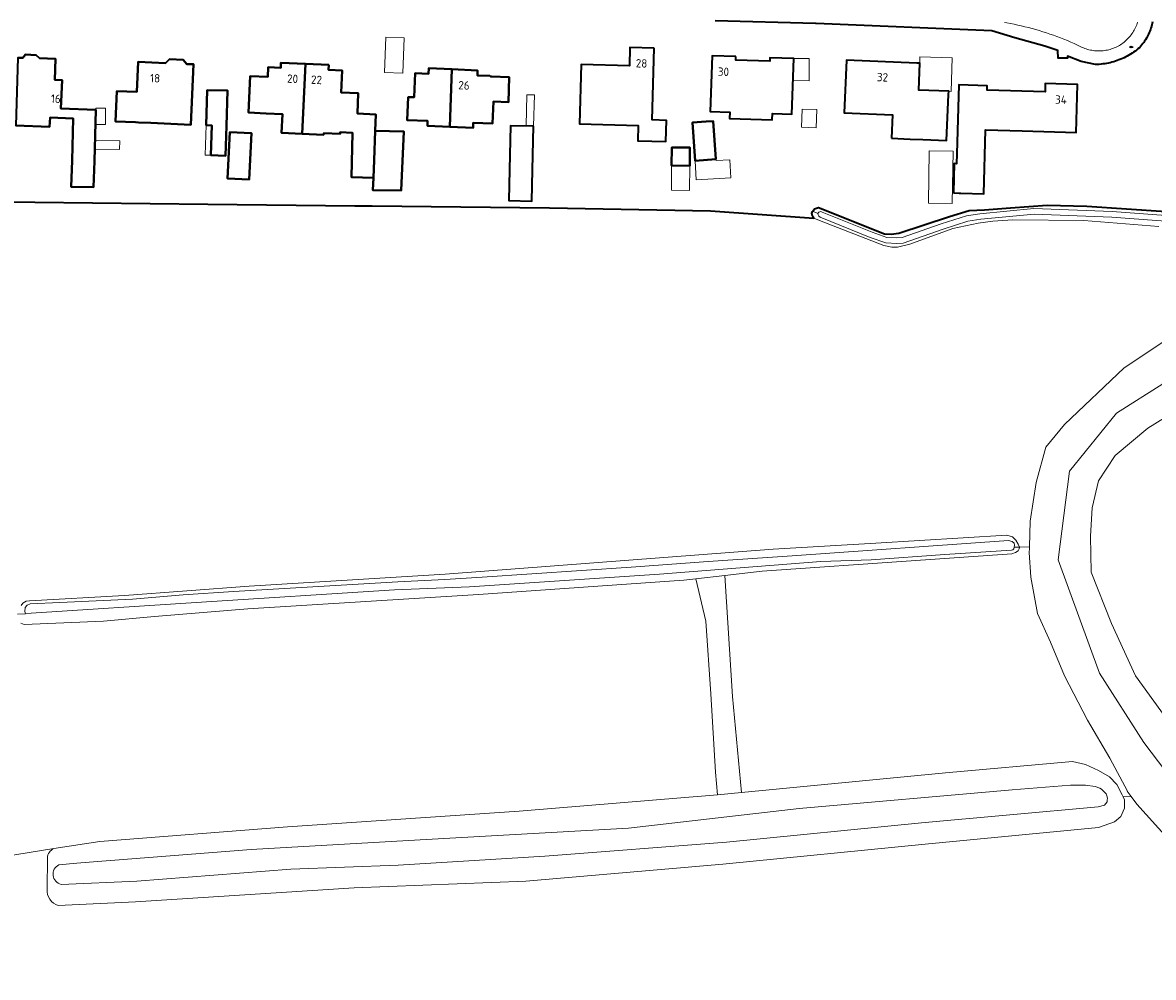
# Model space of a CAD drawing. Header units: metres. Extents: x 152610 to 160096, y 456114 to 462495.
# Tile 185 of 256: x 155872 to 156054, y 460212 to 460366. Entities that reach past the tile are written whole.
import ezdxf
from ezdxf.enums import TextEntityAlignment as Align

# ---------------------------------------------------------------- set-up
doc = ezdxf.new("R2010")
doc.units = ezdxf.units.M
doc.header["$LTSCALE"] = 0.5
doc.layers.get('0').update_dxf_attribs({"linetype": 'CONTINUOUS'})
for name, color, linetype, lineweight in [('B-PV-GR-BOUWLAND-GV', 251, 'CONTINUOUS', 13), ('B-PV-GR-GRAS-GV', 251, 'CONTINUOUS', 13), ('B-PV-IE-MEUBILAIR-S', 251, 'CONTINUOUS', 25), ('B-PV-OG-BEBOUWING-GV', 6, 'CONTINUOUS', 35), ('B-PV-OG-BEBOUWING-T18', 1, 'CONTINUOUS', 18), ('B-PV-OG-BEBOUWING_OVERBOUWING-GV', 251, 'CONTINUOUS', 18), ('B-PV-OG-TERREIN_BEGROEID-GV', 251, 'CONTINUOUS', 18), ('B-PV-OG-TERREIN_OEVER-GV', 251, 'CONTINUOUS', 18), ('B-PV-OG-WATER_SLOOT-GV', 251, 'CONTINUOUS', 18), ('B-PV-VH-OPENVERHARDING_STRAATBAKSTEEN-GV', 251, 'CONTINUOUS', 18), ('B-PV-VH-OPENVERHARDING_TEGEL-GV', 251, 'CONTINUOUS', 18), ('B-WE-GR-BOUWLAND-GV', 252, 'CONTINUOUS', 13), ('B-WE-GR-GRAS-GV', 252, 'CONTINUOUS', 13), ('B-WE-OG-BEBOUWING_LUIFEL-GV', 6, 'CONTINUOUS', 18), ('B-WE-OG-BEBOUWING_OVERBOUWING-GV', 6, 'CONTINUOUS', 18), ('B-WE-OG-TERREIN_OEVER-GV', 252, 'CONTINUOUS', 18), ('B-WE-OG-WATER_SLOOT-GV', 252, 'CONTINUOUS', 18)]:
    doc.layers.add(name, color=color, linetype=linetype, lineweight=lineweight)
doc.styles.add('NLCS-ISO-M750-T18', font='NLCS-ISO.ttf', dxfattribs={"height": 1.35})

# ---------------------------------------------------------------- blocks, each defined once
blk = doc.blocks.new('SIE-MEUBILAIR_PUT_RIOOLPUT-SO')
blk.add_ellipse((0, 0), major_axis=(1.25, 0), ratio=0.54)

msp = doc.modelspace()

# ---------------------------------------------------------------- linework, layer by layer
at = {"layer": 'B-PV-GR-BOUWLAND-GV', "flags": 128}
for points in [[(156055.155, 460333.308), (156043.075, 460334.277), (156031.645, 460334.351), (156028.458, 460334.137), (156026.067, 460333.825), (156021.985, 460332.961), (156015.083, 460330.476), (156013.112, 460329.974), (156012.175, 460329.98), (156010.865, 460330.223), (156000.538, 460334.271), (155999.63, 460334.633), (155982.992, 460335.822), (155957.063, 460336.326), (155928.531, 460336.616), (155925.707, 460336.644), (155902.091, 460336.884), (155864.876, 460337.297)], [(155871.998, 460272.318), (155872.273, 460272.703), (155872.799, 460273.009), (155873.336, 460273.075), (155888.668, 460273.928), (155908.709, 460275.434), (155940.295, 460277.345), (155993.056, 460281.349), (156009.605, 460282.356), (156030.678, 460283.654), (156031.613, 460283.384), (156032.128, 460282.814), (156032.493, 460282.188), (156032.719, 460281.704), (156034.327, 460281.746), (156034.456, 460285.898), (156035.432, 460292.126), (156036.964, 460297.788), (156039.98, 460301.447), (156049.577, 460310.548), (156057.716, 460315.981)]]:
    msp.add_lwpolyline(points, dxfattribs=at)
at = {"layer": 'B-PV-GR-GRAS-GV', "flags": 128}
for points in [[(156050.701, 460241.558), (156050.058, 460242.422), (156050.103, 460242.427), (156050.101, 460242.431), (156047.257, 460247.75), (156043.685, 460253.835), (156039.981, 460260.979), (156037.731, 460266.403), (156035.615, 460271.033), (156034.556, 460276.854), (156034.299, 460280.85), (156034.318, 460281.46), (156034.327, 460281.746), (156032.719, 460281.704), (156032.671, 460281.424), (156032.526, 460281.124), (156032.107, 460280.851), (156031.511, 460280.625), (156016.069, 460279.545), (155991.314, 460277.837), (155985.303, 460277.145), (155986.517, 460257.67), (155987.985, 460242.232), (156020.83, 460245.405), (156041.286, 460247.185), (156043.337, 460246.736), (156045.443, 460245.781), (156047.201, 460244.756), (156048.407, 460243.518), (156049.247, 460241.848), (156049.4, 460241.543)], [(155984.107, 460241.858), (155987.985, 460242.232), (155986.517, 460257.67), (155985.303, 460277.145), (155980.642, 460276.608), (155982.217, 460269.776), (155983.027, 460258.123), (155983.78, 460245.502)]]:
    msp.add_lwpolyline(points, close=True, dxfattribs=at)
for points in [[(155871.022, 460232.212), (155877.304, 460233.197), (155884.709, 460234.358), (155914.877, 460236.677), (155952.193, 460239.206), (155978.868, 460241.399), (155982.174, 460241.671), (155984.107, 460241.858), (155983.78, 460245.502), (155983.027, 460258.123), (155982.217, 460269.776), (155980.642, 460276.608), (155978.677, 460276.382), (155945.629, 460274.058), (155908.528, 460271.752), (155893.48, 460270.538), (155885.297, 460269.799), (155872.501, 460269.232), (155871.974, 460269.45)], [(156075.835, 460210.972), (156070.065, 460219.916), (156051.616, 460240.33), (156050.701, 460241.558), (156049.4, 460241.543), (156049.648, 460241.049), (156049.654, 460239.718), (156049.036, 460238.348), (156048.018, 460237.516), (156045.47, 460236.597), (156017.557, 460233.915), (155984.967, 460230.701), (155953.246, 460227.971), (155925.616, 460226.893), (155890.428, 460224.624), (155878.001, 460224.026)], [(155877.304, 460233.197), (155871.022, 460232.212), (155870.503, 460232.123)], [(155876.22, 460226.688), (155876.241, 460231.697)]]:
    msp.add_lwpolyline(points, dxfattribs=at)
at = {"layer": 'B-PV-GR-GRAS-GV'}
for points in [[(155876.241, 460231.697, -0.2856255), (155877.304, 460233.197)], [(155878.001, 460224.026, -0.3622266), (155876.22, 460226.688)]]:
    msp.add_lwpolyline(points, format="xyb", dxfattribs=at)
at = {"layer": 'B-PV-OG-BEBOUWING-GV', "flags": 128}
for points in [[(156054.141, 460366.239), (156054.089, 460365.985), (156054.029, 460365.733), (156053.962, 460365.483), (156053.886, 460365.235), (156053.803, 460364.99), (156053.713, 460364.747), (156053.615, 460364.507), (156053.51, 460364.27), (156053.397, 460364.036), (156053.278, 460363.806), (156053.151, 460363.58), (156053.017, 460363.358), (156052.877, 460363.141), (156052.73, 460362.927), (156052.576, 460362.718), (156052.416, 460362.514), (156052.25, 460362.316), (156052.078, 460362.122), (156052.025, 460362.065), (156051.799, 460361.873), (156051.568, 460361.688), (156051.332, 460361.509), (156051.092, 460361.336), (156050.847, 460361.17), (156050.597, 460361.01), (156050.343, 460360.858), (156050.085, 460360.712), (156049.824, 460360.573), (156049.558, 460360.441), (156049.29, 460360.317), (156049.018, 460360.2), (156048.742, 460360.09), (156048.464, 460359.988), (156048.184, 460359.893), (156047.901, 460359.806), (156047.615, 460359.726), (156047.328, 460359.655), (156047.039, 460359.591), (156046.748, 460359.534), (156046.456, 460359.486), (156046.162, 460359.446), (156045.868, 460359.413), (156045.573, 460359.389), (156045.277, 460359.373), (156044.981, 460359.364), (156044.965, 460359.364), (156042.664, 460359.853), (156040.471, 460360.703), (156040.464, 460360.393), (156038.977, 460360.357), (156038.922, 460361.605), (156036.804, 460362.314), (156031.98, 460363.645), (156028.277, 460364.808), (156000, 460365.954), (155999.875, 460365.957), (155983.764, 460366.389)], [(155871.459, 460360.449), (155872.277, 460360.414), (155872.693, 460360.957), (155874.439, 460360.883), (155874.984, 460360.368), (155877.561, 460360.259), (155877.419, 460356.904), (155878.6, 460356.854), (155878.408, 460352.293), (155884.056, 460352.054), (155883.809, 460343.806), (155883.685, 460339.65), (155880.079, 460339.685), (155880.206, 460343.914), (155880.409, 460350.7), (155876.666, 460350.858), (155876.601, 460349.328), (155871.138, 460349.56)], [(155864.876, 460337.297), (155902.091, 460336.884), (155925.707, 460336.644), (155928.531, 460336.616), (155957.063, 460336.326), (155982.992, 460335.822), (155999.63, 460334.633), (155999.399, 460334.945), (155999.324, 460335.389), (155999.404, 460335.689), (155999.472, 460335.789), (155999.707, 460336.131), (155999.907, 460336.218), (156000.364, 460336.334), (156011.018, 460332.095), (156012.048, 460332.089), (156013.314, 460332.221), (156021.436, 460334.932), (156024.628, 460335.848), (156027.111, 460335.973), (156031.282, 460336.274), (156037.188, 460336.704), (156043.558, 460336.569), (156056.341, 460335.69)]]:
    msp.add_lwpolyline(points, dxfattribs=at)
at = {"layer": 'B-PV-OG-BEBOUWING-GV', "color": 252, "flags": 128}
for points in [[(156054.141, 460366.239), (156054.089, 460365.985), (156054.029, 460365.733), (156053.962, 460365.483), (156053.886, 460365.235), (156053.803, 460364.99), (156053.713, 460364.747), (156053.615, 460364.507), (156053.51, 460364.27), (156053.397, 460364.036), (156053.278, 460363.806), (156053.151, 460363.58), (156053.017, 460363.358), (156052.877, 460363.141), (156052.73, 460362.927), (156052.576, 460362.718), (156052.416, 460362.514), (156052.25, 460362.316), (156052.078, 460362.122), (156052.025, 460362.065), (156051.799, 460361.873), (156051.568, 460361.688), (156051.332, 460361.509), (156051.092, 460361.336), (156050.847, 460361.17), (156050.597, 460361.01), (156050.343, 460360.858), (156050.085, 460360.712), (156049.824, 460360.573), (156049.558, 460360.441), (156049.29, 460360.317), (156049.018, 460360.2), (156048.742, 460360.09), (156048.464, 460359.988), (156048.184, 460359.893), (156047.901, 460359.806), (156047.615, 460359.726), (156047.328, 460359.655), (156047.039, 460359.591), (156046.748, 460359.534), (156046.456, 460359.486), (156046.162, 460359.446), (156045.868, 460359.413), (156045.573, 460359.389), (156045.277, 460359.373), (156044.981, 460359.364), (156044.965, 460359.364), (156042.664, 460359.853), (156040.471, 460360.703), (156040.464, 460360.393), (156038.977, 460360.357), (156038.922, 460361.605), (156036.804, 460362.314), (156031.98, 460363.645), (156028.277, 460364.808), (156000, 460365.954), (155999.875, 460365.957), (155983.764, 460366.389)], [(155864.876, 460337.297), (155902.091, 460336.884), (155925.707, 460336.644), (155928.531, 460336.616), (155957.063, 460336.326), (155982.992, 460335.822), (155999.63, 460334.633), (155999.399, 460334.945), (155999.324, 460335.389), (155999.404, 460335.689), (155999.472, 460335.789), (155999.707, 460336.131), (155999.907, 460336.218), (156000.364, 460336.334), (156011.018, 460332.095), (156012.048, 460332.089), (156013.314, 460332.221), (156021.436, 460334.932), (156024.628, 460335.848), (156027.111, 460335.973), (156031.282, 460336.274), (156037.188, 460336.704), (156043.558, 460336.569), (156056.341, 460335.69)]]:
    msp.add_lwpolyline(points, dxfattribs=at)
at = {"layer": 'B-PV-OG-BEBOUWING-GV', "flags": 128}
for points in [[(155973.9, 460361.997), (155970.004, 460362.095), (155969.93, 460359.164), (155962.143, 460359.36), (155961.902, 460349.798), (155971.336, 460349.56), (155971.274, 460347.089), (155975.815, 460346.974), (155975.901, 460350.377), (155973.608, 460350.435)], [(155874.439, 460360.883), (155872.693, 460360.957), (155872.277, 460360.414), (155871.459, 460360.449), (155871.138, 460349.56), (155876.601, 460349.328), (155876.666, 460350.858), (155880.409, 460350.7), (155880.206, 460343.914), (155880.079, 460339.685), (155883.685, 460339.65), (155883.809, 460343.806), (155884.056, 460352.054), (155878.408, 460352.293), (155878.6, 460356.854), (155877.419, 460356.904), (155877.561, 460360.259), (155874.984, 460360.368)], [(155895.234, 460359.588), (155895.895, 460360.196), (155898.093, 460360.099), (155898.699, 460359.439), (155899.746, 460359.393), (155899.319, 460349.678), (155892.901, 460349.96), (155890.921, 460350.047), (155890.417, 460350.069), (155887.22, 460350.21), (155887.435, 460355.095), (155890.632, 460354.955), (155890.845, 460359.781)], [(155898.093, 460360.099), (155895.895, 460360.196), (155895.234, 460359.588), (155890.845, 460359.781), (155890.632, 460354.955), (155887.435, 460355.095), (155887.22, 460350.21), (155890.417, 460350.069), (155890.921, 460350.047), (155892.901, 460349.96), (155899.319, 460349.678), (155899.746, 460359.393), (155898.699, 460359.439)], [(155987.079, 460360.636), (155983.242, 460360.764), (155982.942, 460351.819), (155986.101, 460351.713), (155986.066, 460350.684), (155992.922, 460350.455), (155992.957, 460351.484), (155996.095, 460351.379), (155996.394, 460360.324), (155992.556, 460360.453), (155992.538, 460359.903), (155987.061, 460360.086)], [(156012.109, 460347.491), (156015.108, 460347.365), (156017.177, 460347.275), (156020.988, 460347.11), (156021.309, 460354.534), (156021.332, 460355.059), (156016.507, 460355.243), (156016.672, 460359.56), (156016.195, 460359.581), (156004.893, 460360.07), (156004.527, 460351.588), (156012.272, 460351.253)], [(155921.543, 460359.316), (155921.508, 460358.517), (155923.68, 460358.421), (155923.524, 460354.874), (155926.292, 460354.753), (155926.147, 460351.466), (155929.123, 460351.336), (155929.015, 460348.67), (155933.603, 460348.587), (155933.218, 460339.072), (155928.634, 460339.155), (155928.712, 460341.137), (155925.195, 460341.21), (155925.378, 460348.395), (155923.366, 460348.459), (155923.355, 460348.208), (155920.718, 460348.325), (155920.706, 460348.055), (155917.247, 460348.208), (155913.955, 460348.353), (155914.088, 460351.386), (155911.435, 460351.503), (155908.607, 460351.628), (155908.863, 460357.492), (155911.71, 460357.367), (155911.779, 460358.92), (155913.806, 460358.831), (155913.842, 460359.655), (155917.807, 460359.48)], [(155917.807, 460359.48), (155913.842, 460359.655), (155913.806, 460358.831), (155911.779, 460358.92), (155911.71, 460357.367), (155908.863, 460357.492), (155908.607, 460351.628), (155911.435, 460351.503), (155914.088, 460351.386), (155913.955, 460348.353), (155917.247, 460348.208)], [(155921.543, 460359.316), (155917.807, 460359.48), (155917.247, 460348.208), (155920.706, 460348.055), (155920.718, 460348.325), (155923.355, 460348.208), (155923.366, 460348.459), (155925.378, 460348.395), (155925.195, 460341.21), (155928.712, 460341.137), (155928.824, 460343.961), (155929.015, 460348.67), (155929.123, 460351.336), (155926.147, 460351.466), (155926.292, 460354.753), (155923.524, 460354.874), (155923.68, 460358.421), (155921.508, 460358.517)], [(155941.329, 460358.596), (155937.621, 460358.756), (155937.583, 460357.873), (155935.454, 460357.947), (155935.287, 460354.084), (155934.314, 460354.126), (155934.154, 460350.419), (155937.445, 460350.277), (155937.411, 460349.491), (155941.007, 460349.337)], [(155937.621, 460358.756), (155941.329, 460358.596), (155945.496, 460358.416), (155945.461, 460357.599), (155947.473, 460357.529), (155947.598, 460357.426), (155947.723, 460357.422), (155950.598, 460357.322), (155950.46, 460353.325), (155948.03, 460353.409), (155947.877, 460349.849), (155944.795, 460349.982), (155944.76, 460349.174), (155941.007, 460349.337), (155937.411, 460349.491), (155937.445, 460350.277), (155934.154, 460350.419), (155934.314, 460354.126), (155935.287, 460354.084), (155935.454, 460357.947), (155937.583, 460357.873)], [(155941.329, 460358.596), (155937.621, 460358.756), (155937.583, 460357.873), (155935.454, 460357.947), (155935.287, 460354.084), (155934.314, 460354.126), (155934.154, 460350.419), (155937.445, 460350.277), (155937.411, 460349.491), (155941.007, 460349.337)], [(155945.496, 460358.416), (155941.329, 460358.596), (155941.007, 460349.337), (155944.76, 460349.174), (155944.795, 460349.982), (155947.877, 460349.849), (155948.03, 460353.409), (155950.46, 460353.325), (155950.598, 460357.322), (155947.723, 460357.422), (155947.598, 460357.426), (155947.473, 460357.529), (155945.461, 460357.599)], [(156022.088, 460338.712), (156023.028, 460338.686), (156023.278, 460338.679), (156026.983, 460338.577), (156027.264, 460348.828), (156033.149, 460348.682), (156041.853, 460348.443), (156042.064, 460356.14), (156036.885, 460356.282), (156036.849, 460354.979), (156027.506, 460355.236), (156027.525, 460355.941), (156022.953, 460356.066), (156022.649, 460344.973), (156022.606, 460343.406), (156022.217, 460343.417)], [(155901.794, 460349.589), (155901.964, 460355.233), (155905.234, 460355.164), (155905.064, 460349.492), (155904.922, 460344.694), (155902.568, 460344.764), (155902.71, 460349.562)], [(155905.234, 460355.164), (155901.964, 460355.233), (155901.794, 460349.589), (155902.71, 460349.562), (155902.568, 460344.764), (155904.922, 460344.694), (155905.064, 460349.492)], [(155954.518, 460349.465), (155950.812, 460349.516), (155950.653, 460342.481), (155950.541, 460337.482), (155954.243, 460337.399), (155954.357, 460342.398)], [(155980.081, 460350.024), (155980.535, 460343.878), (155983.87, 460344.124), (155983.415, 460350.271), (155982.269, 460350.186)], [(155982.269, 460350.186), (155983.415, 460350.271), (155983.87, 460344.124), (155980.535, 460343.878), (155980.081, 460350.024)], [(155980.081, 460350.024), (155980.535, 460343.878), (155983.87, 460344.124), (155983.415, 460350.271), (155982.269, 460350.186)], [(155908.713, 460340.841), (155905.216, 460341.019), (155905.596, 460348.5), (155909.094, 460348.322)], [(155909.094, 460348.322), (155905.596, 460348.5), (155905.216, 460341.019), (155908.713, 460340.841)], [(155933.603, 460348.587), (155929.015, 460348.67), (155928.824, 460343.961), (155928.712, 460341.137), (155928.634, 460339.155), (155933.218, 460339.072)], [(155979.666, 460346.019), (155979.651, 460343.085), (155976.735, 460343.101), (155976.751, 460346.034)], [(155976.751, 460346.034), (155976.735, 460343.101), (155979.651, 460343.085), (155979.666, 460346.019)]]:
    msp.add_lwpolyline(points, close=True, dxfattribs=at)
at = {"layer": 'B-PV-OG-BEBOUWING_OVERBOUWING-GV', "flags": 128}
for points in [[(155998.874, 460360.305), (155996.394, 460360.324), (155996.275, 460356.771), (155998.846, 460356.751)], [(156021.888, 460360.461), (156016.713, 460360.608), (156016.672, 460359.56), (156016.507, 460355.243), (156021.332, 460355.059), (156021.735, 460355.043)], [(155983.886, 460343.91), (155983.87, 460344.124), (155980.535, 460343.878), (155980.695, 460340.807), (155986.274, 460341.146), (155986.098, 460344.044)]]:
    msp.add_lwpolyline(points, close=True, dxfattribs=at)
at = {"layer": 'B-PV-OG-TERREIN_BEGROEID-GV', "flags": 128}
for points in [[(156059.969, 460240.733), (156052.747, 460250.262), (156045.604, 460261.422), (156038.966, 460279.635), (156040.803, 460293.909), (156048.326, 460303.275), (156070.729, 460317.409)], [(156057.716, 460315.981), (156049.577, 460310.548), (156039.98, 460301.447), (156036.964, 460297.788), (156035.432, 460292.126), (156034.456, 460285.898), (156034.327, 460281.746), (156034.318, 460281.46), (156034.299, 460280.85), (156034.556, 460276.854), (156035.615, 460271.033), (156037.731, 460266.403), (156039.981, 460260.979), (156043.685, 460253.835), (156047.257, 460247.75), (156050.101, 460242.431), (156050.103, 460242.427), (156050.058, 460242.422), (156050.701, 460241.558), (156051.616, 460240.33), (156070.065, 460219.916)]]:
    msp.add_lwpolyline(points, dxfattribs=at)
at = {"layer": 'B-PV-OG-TERREIN_OEVER-GV', "flags": 128}
for points in [[(156056.341, 460335.69), (156043.558, 460336.569), (156037.188, 460336.704), (156031.282, 460336.274), (156027.111, 460335.973), (156024.628, 460335.848), (156021.436, 460334.932), (156013.314, 460332.221), (156012.048, 460332.089), (156011.018, 460332.095), (156000.364, 460336.334), (155999.907, 460336.218), (155999.707, 460336.131), (155999.472, 460335.789), (156000.287, 460335.406), (156000.442, 460335.603), (156000.771, 460335.687), (156000.972, 460335.627), (156008.999, 460332.387), (156011.398, 460331.536), (156012.965, 460331.473), (156013.854, 460331.52), (156020.139, 460333.726), (156024.224, 460335.006), (156026.369, 460335.358), (156035.049, 460336.19), (156047.64, 460335.69), (156057.721, 460334.946)], [(156057.696, 460334.045), (156047.589, 460334.792), (156035.074, 460335.288), (156026.484, 460334.465), (156024.432, 460334.128), (156020.423, 460332.872), (156014.03, 460330.628), (156012.971, 460330.572), (156011.225, 460330.642), (156008.68, 460331.545), (156000.635, 460334.792), (156000.414, 460334.98), (156000.298, 460335.178), (156000.287, 460335.406), (155999.472, 460335.789), (155999.404, 460335.689), (155999.324, 460335.389), (155999.399, 460334.945), (155999.63, 460334.633), (156000.538, 460334.271), (156010.865, 460330.223), (156012.175, 460329.98), (156013.112, 460329.974), (156015.083, 460330.476), (156021.985, 460332.961), (156026.067, 460333.825), (156028.458, 460334.137), (156031.645, 460334.351), (156043.075, 460334.277), (156055.155, 460333.308)], [(156059.538, 460249.75), (156051.409, 460260.985), (156047.548, 460269.401), (156044.272, 460277.679), (156044.159, 460283.46), (156044.431, 460288.001), (156045.425, 460292.394), (156048.143, 460296.446), (156053.373, 460300.822), (156102.742, 460331.449)], [(156070.729, 460317.409), (156048.326, 460303.275), (156040.803, 460293.909), (156038.966, 460279.635), (156045.604, 460261.422), (156052.747, 460250.262), (156059.969, 460240.733)], [(155871.425, 460270.908), (155872.695, 460270.994), (155872.63, 460271.36), (155872.68, 460271.964), (155872.978, 460272.347), (155873.463, 460272.59), (155878.266, 460272.815), (155889.938, 460273.352), (155898.118, 460274.043), (155906.176, 460274.543), (155932.659, 460276.118), (155940.244, 460276.503), (155946.258, 460276.89), (155970.198, 460278.465), (155982.632, 460279.387), (155996.131, 460280.324), (156030.939, 460282.745), (156031.563, 460282.599), (156031.879, 460282.339), (156031.921, 460282.022), (156031.873, 460281.715), (156032.719, 460281.704), (156032.493, 460282.188), (156032.128, 460282.814), (156031.613, 460283.384), (156030.678, 460283.654), (156009.605, 460282.356), (155993.056, 460281.349), (155940.295, 460277.345), (155908.709, 460275.434), (155888.668, 460273.928), (155873.336, 460273.075), (155872.799, 460273.009), (155872.273, 460272.703), (155871.998, 460272.318)], [(155871.974, 460269.45), (155872.501, 460269.232), (155885.297, 460269.799), (155893.48, 460270.538), (155908.528, 460271.752), (155945.629, 460274.058), (155978.677, 460276.382), (155980.642, 460276.608), (155985.303, 460277.145), (155991.314, 460277.837), (156016.069, 460279.545), (156031.511, 460280.625), (156032.107, 460280.851), (156032.526, 460281.124), (156032.671, 460281.424), (156032.719, 460281.704), (156031.873, 460281.715), (156031.795, 460281.439), (156031.662, 460281.277), (156031.418, 460281.191), (156020.729, 460280.532), (156008.859, 460279.676), (156000.725, 460279.365), (155974.804, 460277.376), (155944.175, 460275.314), (155932.119, 460274.812), (155900.202, 460272.819), (155873.621, 460271.057), (155872.695, 460270.994), (155871.425, 460270.908)], [(155878.001, 460224.026), (155890.428, 460224.624), (155925.616, 460226.893), (155953.246, 460227.971), (155984.967, 460230.701), (156017.557, 460233.915), (156045.47, 460236.597), (156048.018, 460237.516), (156049.036, 460238.348), (156049.654, 460239.718), (156049.648, 460241.049), (156049.4, 460241.543), (156049.247, 460241.848), (156048.407, 460243.518), (156047.201, 460244.756), (156045.443, 460245.781), (156043.337, 460246.736), (156041.286, 460247.185), (156020.83, 460245.405), (155987.985, 460242.232), (155984.107, 460241.858), (155982.174, 460241.671), (155978.868, 460241.399), (155952.193, 460239.206), (155914.877, 460236.677), (155884.709, 460234.358), (155877.304, 460233.197)], [(155878.083, 460230.579), (155880.995, 460230.866), (155882.985, 460231.02), (155909.064, 460233.04), (155936.275, 460234.599), (155969.811, 460236.489), (155997.265, 460239.666), (156031.546, 460242.636), (156040.926, 460243.394), (156043.357, 460243.406)], [(156043.357, 460243.406), (156044.932, 460243.163), (156045.646, 460242.892), (156045.942, 460242.78), (156046.586, 460242.14), (156046.704, 460242.022), (156046.786, 460241.669), (156046.872, 460241.297), (156046.846, 460240.965), (156046.825, 460240.705), (156046.402, 460240.201), (156045.401, 460239.893), (156016.982, 460237.313), (155985.579, 460234.222), (155956.324, 460231.983), (155932.687, 460230.544), (155915.408, 460229.885), (155890.654, 460227.962), (155878.458, 460227.429)], [(155876.241, 460231.697), (155876.22, 460226.688)]]:
    msp.add_lwpolyline(points, dxfattribs=at)
at = {"layer": 'B-PV-OG-TERREIN_OEVER-GV'}
for points in [[(155877.304, 460233.197, 0.2856255), (155876.241, 460231.697)], [(155878.458, 460227.429, -0.7068683), (155878.083, 460230.579)], [(155876.22, 460226.688, 0.3622266), (155878.001, 460224.026)]]:
    msp.add_lwpolyline(points, format="xyb", dxfattribs=at)
at = {"layer": 'B-PV-OG-WATER_SLOOT-GV', "flags": 128}
for points in [[(156057.721, 460334.946), (156047.64, 460335.69), (156035.049, 460336.19), (156026.369, 460335.358), (156024.224, 460335.006), (156020.139, 460333.726), (156013.854, 460331.52), (156012.965, 460331.473), (156011.398, 460331.536), (156008.999, 460332.387), (156000.972, 460335.627), (156000.771, 460335.687), (156000.442, 460335.603), (156000.287, 460335.406), (156000.298, 460335.178), (156000.414, 460334.98), (156000.635, 460334.792), (156008.68, 460331.545), (156011.225, 460330.642), (156012.971, 460330.572), (156014.03, 460330.628), (156020.423, 460332.872), (156024.432, 460334.128), (156026.484, 460334.465), (156035.074, 460335.288), (156047.589, 460334.792), (156057.696, 460334.045)], [(156102.742, 460331.449), (156053.373, 460300.822), (156048.143, 460296.446), (156045.425, 460292.394), (156044.431, 460288.001), (156044.159, 460283.46), (156044.272, 460277.679), (156047.548, 460269.401), (156051.409, 460260.985), (156059.538, 460249.75)], [(156046.846, 460240.965), (156046.872, 460241.297), (156046.786, 460241.669), (156046.704, 460242.022), (156046.586, 460242.14), (156045.942, 460242.78), (156045.646, 460242.892), (156044.932, 460243.163), (156043.357, 460243.406), (156040.926, 460243.394), (156031.546, 460242.636), (155997.265, 460239.666), (155969.811, 460236.489), (155936.275, 460234.599), (155909.064, 460233.04), (155882.985, 460231.02), (155880.995, 460230.866), (155878.083, 460230.579)], [(155878.458, 460227.429), (155890.654, 460227.962), (155915.408, 460229.885), (155932.687, 460230.544), (155956.324, 460231.983), (155985.579, 460234.222), (156016.982, 460237.313), (156045.401, 460239.893), (156046.402, 460240.201), (156046.825, 460240.705), (156046.846, 460240.965)]]:
    msp.add_lwpolyline(points, dxfattribs=at)
msp.add_lwpolyline([(155873.621, 460271.057), (155900.202, 460272.819), (155932.119, 460274.812), (155944.175, 460275.314), (155974.804, 460277.376), (156000.725, 460279.365), (156008.859, 460279.676), (156020.729, 460280.532), (156031.418, 460281.191), (156031.662, 460281.277), (156031.795, 460281.439), (156031.873, 460281.715), (156031.921, 460282.022), (156031.879, 460282.339), (156031.563, 460282.599), (156030.939, 460282.745), (155996.131, 460280.324), (155982.632, 460279.387), (155970.198, 460278.465), (155946.258, 460276.89), (155940.244, 460276.503), (155932.659, 460276.118), (155906.176, 460274.543), (155898.118, 460274.043), (155889.938, 460273.352), (155878.266, 460272.815), (155873.463, 460272.59), (155872.978, 460272.347), (155872.68, 460271.964), (155872.63, 460271.36), (155872.695, 460270.994)], close=True, dxfattribs=at)
at = {"layer": 'B-PV-OG-WATER_SLOOT-GV'}
msp.add_lwpolyline([(155878.083, 460230.579, 0.7068683), (155878.458, 460227.429)], format="xyb", dxfattribs=at)
at = {"layer": 'B-PV-VH-OPENVERHARDING_STRAATBAKSTEEN-GV', "flags": 128}
msp.add_lwpolyline([(156030.303, 460366.122), (156030.673, 460366.059), (156031.263, 460365.953), (156031.852, 460365.839), (156032.439, 460365.717), (156033.025, 460365.587), (156033.608, 460365.449), (156034.19, 460365.304), (156034.77, 460365.15), (156035.348, 460364.99), (156035.923, 460364.821), (156036.496, 460364.645), (156037.067, 460364.461), (156037.635, 460364.269), (156038.201, 460364.07), (156038.764, 460363.864), (156039.324, 460363.65), (156039.882, 460363.428), (156040.436, 460363.199), (156040.987, 460362.963), (156041.535, 460362.719), (156042.08, 460362.468), (156042.621, 460362.21), (156042.83, 460362.113), (156043.041, 460362.024), (156043.256, 460361.942), (156043.474, 460361.867), (156043.694, 460361.8), (156043.916, 460361.741), (156044.14, 460361.69), (156044.366, 460361.646), (156044.593, 460361.611), (156044.821, 460361.583), (156045.05, 460361.563), (156045.28, 460361.551), (156045.51, 460361.547), (156045.74, 460361.551), (156045.969, 460361.563), (156046.198, 460361.584), (156046.426, 460361.611), (156046.653, 460361.648), (156046.879, 460361.691), (156047.103, 460361.743), (156047.325, 460361.802), (156047.545, 460361.87), (156047.763, 460361.944), (156047.977, 460362.027), (156048.189, 460362.116), (156048.398, 460362.213), (156048.602, 460362.317), (156048.804, 460362.429), (156049.001, 460362.547), (156049.185, 460362.666), (156049.373, 460362.804), (156049.557, 460362.949), (156049.735, 460363.1), (156049.908, 460363.257), (156050.076, 460363.419), (156050.238, 460363.588), (156050.394, 460363.761), (156050.544, 460363.94), (156050.688, 460364.124), (156050.826, 460364.313), (156050.957, 460364.507), (156051.081, 460364.705), (156051.199, 460364.907), (156051.309, 460365.113), (156051.412, 460365.322), (156051.508, 460365.535), (156051.597, 460365.751), (156051.679, 460365.97), (156051.752, 460366.192)], dxfattribs=at)
at = {"layer": 'B-PV-VH-OPENVERHARDING_TEGEL-GV', "flags": 128}
for points in [[(155983.764, 460366.389), (155999.875, 460365.957), (156000, 460365.954), (156028.277, 460364.808), (156031.98, 460363.645), (156036.804, 460362.314), (156038.922, 460361.605), (156038.977, 460360.357), (156040.464, 460360.393), (156040.471, 460360.703), (156042.664, 460359.853), (156044.965, 460359.364), (156044.981, 460359.364), (156045.277, 460359.373), (156045.573, 460359.389), (156045.868, 460359.413), (156046.162, 460359.446), (156046.456, 460359.486), (156046.748, 460359.534), (156047.039, 460359.591), (156047.328, 460359.655), (156047.615, 460359.726), (156047.901, 460359.806), (156048.184, 460359.893), (156048.464, 460359.988), (156048.742, 460360.09), (156049.018, 460360.2), (156049.29, 460360.317), (156049.558, 460360.441), (156049.824, 460360.573), (156050.085, 460360.712), (156050.343, 460360.858), (156050.597, 460361.01), (156050.847, 460361.17), (156051.092, 460361.336), (156051.332, 460361.509), (156051.568, 460361.688), (156051.799, 460361.873), (156052.025, 460362.065), (156052.078, 460362.122), (156052.25, 460362.316), (156052.416, 460362.514), (156052.576, 460362.718), (156052.73, 460362.927), (156052.877, 460363.141), (156053.017, 460363.358), (156053.151, 460363.58), (156053.278, 460363.806), (156053.397, 460364.036), (156053.51, 460364.27), (156053.615, 460364.507), (156053.713, 460364.747), (156053.803, 460364.99), (156053.886, 460365.235), (156053.962, 460365.483), (156054.029, 460365.733), (156054.089, 460365.985), (156054.141, 460366.239)], [(156051.752, 460366.192), (156051.679, 460365.97), (156051.597, 460365.751), (156051.508, 460365.535), (156051.412, 460365.322), (156051.309, 460365.113), (156051.199, 460364.907), (156051.081, 460364.705), (156050.957, 460364.507), (156050.826, 460364.313), (156050.688, 460364.124), (156050.544, 460363.94), (156050.394, 460363.761), (156050.238, 460363.588), (156050.076, 460363.419), (156049.908, 460363.257), (156049.735, 460363.1), (156049.557, 460362.949), (156049.373, 460362.804), (156049.185, 460362.666), (156049.001, 460362.547), (156048.804, 460362.429), (156048.602, 460362.317), (156048.398, 460362.213), (156048.189, 460362.116), (156047.977, 460362.027), (156047.763, 460361.944), (156047.545, 460361.87), (156047.325, 460361.802), (156047.103, 460361.743), (156046.879, 460361.691), (156046.653, 460361.648), (156046.426, 460361.611), (156046.198, 460361.584), (156045.969, 460361.563), (156045.74, 460361.551), (156045.51, 460361.547), (156045.28, 460361.551), (156045.05, 460361.563), (156044.821, 460361.583), (156044.593, 460361.611), (156044.366, 460361.646), (156044.14, 460361.69), (156043.916, 460361.741), (156043.694, 460361.8), (156043.474, 460361.867), (156043.256, 460361.942), (156043.041, 460362.024), (156042.83, 460362.113), (156042.621, 460362.21), (156042.08, 460362.468), (156041.535, 460362.719), (156040.987, 460362.963), (156040.436, 460363.199), (156039.882, 460363.428), (156039.324, 460363.65), (156038.764, 460363.864), (156038.201, 460364.07), (156037.635, 460364.269), (156037.067, 460364.461), (156036.496, 460364.645), (156035.923, 460364.821), (156035.348, 460364.99), (156034.77, 460365.15), (156034.19, 460365.304), (156033.608, 460365.449), (156033.025, 460365.587), (156032.439, 460365.717), (156031.852, 460365.839), (156031.263, 460365.953), (156030.673, 460366.059), (156030.303, 460366.122)]]:
    msp.add_lwpolyline(points, dxfattribs=at)
at = {"layer": 'B-WE-GR-BOUWLAND-GV', "flags": 128}
for points in [[(156055.155, 460333.308), (156043.075, 460334.277), (156031.645, 460334.351), (156028.458, 460334.137), (156026.067, 460333.825), (156021.985, 460332.961), (156015.083, 460330.476), (156013.112, 460329.974), (156012.175, 460329.98), (156010.865, 460330.223), (156000.538, 460334.271), (155999.63, 460334.633), (155982.992, 460335.822), (155957.063, 460336.326), (155928.531, 460336.616), (155925.707, 460336.644), (155902.091, 460336.884), (155864.876, 460337.297)], [(155871.998, 460272.318), (155872.273, 460272.703), (155872.799, 460273.009), (155873.336, 460273.075), (155888.668, 460273.928), (155908.709, 460275.434), (155940.295, 460277.345), (155993.056, 460281.349), (156009.605, 460282.356), (156030.678, 460283.654), (156031.613, 460283.384), (156032.128, 460282.814), (156032.493, 460282.188), (156032.719, 460281.704), (156034.327, 460281.746), (156034.456, 460285.898), (156035.432, 460292.126), (156036.964, 460297.788), (156039.98, 460301.447), (156049.577, 460310.548), (156057.716, 460315.981)]]:
    msp.add_lwpolyline(points, dxfattribs=at)
at = {"layer": 'B-WE-GR-GRAS-GV', "flags": 128}
for points in [[(156050.701, 460241.558), (156050.058, 460242.422), (156050.103, 460242.427), (156050.101, 460242.431), (156047.257, 460247.75), (156043.685, 460253.835), (156039.981, 460260.979), (156037.731, 460266.403), (156035.615, 460271.033), (156034.556, 460276.854), (156034.299, 460280.85), (156034.318, 460281.46), (156034.327, 460281.746), (156032.719, 460281.704), (156032.671, 460281.424), (156032.526, 460281.124), (156032.107, 460280.851), (156031.511, 460280.625), (156016.069, 460279.545), (155991.314, 460277.837), (155985.303, 460277.145), (155986.517, 460257.67), (155987.985, 460242.232), (156020.83, 460245.405), (156041.286, 460247.185), (156043.337, 460246.736), (156045.443, 460245.781), (156047.201, 460244.756), (156048.407, 460243.518), (156049.247, 460241.848), (156049.4, 460241.543)], [(155984.107, 460241.858), (155987.985, 460242.232), (155986.517, 460257.67), (155985.303, 460277.145), (155980.642, 460276.608), (155982.217, 460269.776), (155983.027, 460258.123), (155983.78, 460245.502)]]:
    msp.add_lwpolyline(points, close=True, dxfattribs=at)
for points in [[(155871.022, 460232.212), (155877.304, 460233.197), (155884.709, 460234.358), (155914.877, 460236.677), (155952.193, 460239.206), (155978.868, 460241.399), (155982.174, 460241.671), (155984.107, 460241.858), (155983.78, 460245.502), (155983.027, 460258.123), (155982.217, 460269.776), (155980.642, 460276.608), (155978.677, 460276.382), (155945.629, 460274.058), (155908.528, 460271.752), (155893.48, 460270.538), (155885.297, 460269.799), (155872.501, 460269.232), (155871.974, 460269.45)], [(156075.835, 460210.972), (156070.065, 460219.916), (156051.616, 460240.33), (156050.701, 460241.558), (156049.4, 460241.543), (156049.648, 460241.049), (156049.654, 460239.718), (156049.036, 460238.348), (156048.018, 460237.516), (156045.47, 460236.597), (156017.557, 460233.915), (155984.967, 460230.701), (155953.246, 460227.971), (155925.616, 460226.893), (155890.428, 460224.624), (155878.001, 460224.026)], [(155877.304, 460233.197), (155871.022, 460232.212), (155870.503, 460232.123)], [(155876.22, 460226.688), (155876.241, 460231.697)]]:
    msp.add_lwpolyline(points, dxfattribs=at)
at = {"layer": 'B-WE-GR-GRAS-GV'}
for points in [[(155876.241, 460231.697, -0.2856255), (155877.304, 460233.197)], [(155878.001, 460224.026, -0.3622266), (155876.22, 460226.688)]]:
    msp.add_lwpolyline(points, format="xyb", dxfattribs=at)
at = {"layer": 'B-WE-OG-BEBOUWING_LUIFEL-GV', "flags": 128}
msp.add_lwpolyline([(155976.735, 460343.101), (155976.714, 460339.127), (155979.63, 460339.111), (155979.651, 460343.085)], close=True, dxfattribs=at)
at = {"layer": 'B-WE-OG-BEBOUWING_OVERBOUWING-GV', "flags": 128}
for points in [[(155930.709, 460363.743), (155930.507, 460358.077), (155933.456, 460357.972), (155933.658, 460363.638)], [(155953.409, 460354.494), (155953.295, 460349.482), (155954.518, 460349.465), (155954.632, 460354.477)], [(155885.608, 460352.356), (155884.065, 460352.364), (155884.056, 460352.054), (155883.986, 460349.718), (155885.595, 460349.7)], [(155997.635, 460349.26), (155999.99, 460349.187), (156000.081, 460352.121), (155997.727, 460352.194)], [(155902.71, 460349.562), (155901.794, 460349.589), (155901.649, 460344.791), (155902.568, 460344.764)], [(155887.881, 460347.084), (155883.908, 460347.121), (155883.867, 460345.732), (155887.868, 460345.694)], [(156018.213, 460345.478), (156018.083, 460337.044), (156021.914, 460336.984), (156022.044, 460345.419)], [(155983.886, 460343.91), (155983.87, 460344.124), (155980.535, 460343.878), (155980.695, 460340.807), (155986.274, 460341.146), (155986.098, 460344.044)]]:
    msp.add_lwpolyline(points, close=True, dxfattribs=at)
at = {"layer": 'B-WE-OG-TERREIN_OEVER-GV', "flags": 128}
for points in [[(155871.425, 460270.908), (155872.695, 460270.994), (155872.63, 460271.36), (155872.68, 460271.964), (155872.978, 460272.347), (155873.463, 460272.59), (155878.266, 460272.815), (155889.938, 460273.352), (155898.118, 460274.043), (155906.176, 460274.543), (155932.659, 460276.118), (155940.244, 460276.503), (155946.258, 460276.89), (155970.198, 460278.465), (155982.632, 460279.387), (155996.131, 460280.324), (156030.939, 460282.745), (156031.563, 460282.599), (156031.879, 460282.339), (156031.921, 460282.022), (156031.873, 460281.715), (156032.719, 460281.704), (156032.493, 460282.188), (156032.128, 460282.814), (156031.613, 460283.384), (156030.678, 460283.654), (156009.605, 460282.356), (155993.056, 460281.349), (155940.295, 460277.345), (155908.709, 460275.434), (155888.668, 460273.928), (155873.336, 460273.075), (155872.799, 460273.009), (155872.273, 460272.703), (155871.998, 460272.318)], [(155871.974, 460269.45), (155872.501, 460269.232), (155885.297, 460269.799), (155893.48, 460270.538), (155908.528, 460271.752), (155945.629, 460274.058), (155978.677, 460276.382), (155980.642, 460276.608), (155985.303, 460277.145), (155991.314, 460277.837), (156016.069, 460279.545), (156031.511, 460280.625), (156032.107, 460280.851), (156032.526, 460281.124), (156032.671, 460281.424), (156032.719, 460281.704), (156031.873, 460281.715), (156031.795, 460281.439), (156031.662, 460281.277), (156031.418, 460281.191), (156020.729, 460280.532), (156008.859, 460279.676), (156000.725, 460279.365), (155974.804, 460277.376), (155944.175, 460275.314), (155932.119, 460274.812), (155900.202, 460272.819), (155873.621, 460271.057), (155872.695, 460270.994), (155871.425, 460270.908)], [(155878.001, 460224.026), (155890.428, 460224.624), (155925.616, 460226.893), (155953.246, 460227.971), (155984.967, 460230.701), (156017.557, 460233.915), (156045.47, 460236.597), (156048.018, 460237.516), (156049.036, 460238.348), (156049.654, 460239.718), (156049.648, 460241.049), (156049.4, 460241.543), (156049.247, 460241.848), (156048.407, 460243.518), (156047.201, 460244.756), (156045.443, 460245.781), (156043.337, 460246.736), (156041.286, 460247.185), (156020.83, 460245.405), (155987.985, 460242.232), (155984.107, 460241.858), (155982.174, 460241.671), (155978.868, 460241.399), (155952.193, 460239.206), (155914.877, 460236.677), (155884.709, 460234.358), (155877.304, 460233.197)], [(155878.083, 460230.579), (155880.995, 460230.866), (155882.985, 460231.02), (155909.064, 460233.04), (155936.275, 460234.599), (155969.811, 460236.489), (155997.265, 460239.666), (156031.546, 460242.636), (156040.926, 460243.394), (156043.357, 460243.406)], [(156043.357, 460243.406), (156044.932, 460243.163), (156045.646, 460242.892), (156045.942, 460242.78), (156046.586, 460242.14), (156046.704, 460242.022), (156046.786, 460241.669), (156046.872, 460241.297), (156046.846, 460240.965), (156046.825, 460240.705), (156046.402, 460240.201), (156045.401, 460239.893), (156016.982, 460237.313), (155985.579, 460234.222), (155956.324, 460231.983), (155932.687, 460230.544), (155915.408, 460229.885), (155890.654, 460227.962), (155878.458, 460227.429)], [(155876.241, 460231.697), (155876.22, 460226.688)]]:
    msp.add_lwpolyline(points, dxfattribs=at)
at = {"layer": 'B-WE-OG-TERREIN_OEVER-GV'}
for points in [[(155877.304, 460233.197, 0.2856255), (155876.241, 460231.697)], [(155878.458, 460227.429, -0.7068683), (155878.083, 460230.579)], [(155876.22, 460226.688, 0.3622266), (155878.001, 460224.026)]]:
    msp.add_lwpolyline(points, format="xyb", dxfattribs=at)
at = {"layer": 'B-WE-OG-WATER_SLOOT-GV', "flags": 128}
msp.add_lwpolyline([(155873.621, 460271.057), (155900.202, 460272.819), (155932.119, 460274.812), (155944.175, 460275.314), (155974.804, 460277.376), (156000.725, 460279.365), (156008.859, 460279.676), (156020.729, 460280.532), (156031.418, 460281.191), (156031.662, 460281.277), (156031.795, 460281.439), (156031.873, 460281.715), (156031.921, 460282.022), (156031.879, 460282.339), (156031.563, 460282.599), (156030.939, 460282.745), (155996.131, 460280.324), (155982.632, 460279.387), (155970.198, 460278.465), (155946.258, 460276.89), (155940.244, 460276.503), (155932.659, 460276.118), (155906.176, 460274.543), (155898.118, 460274.043), (155889.938, 460273.352), (155878.266, 460272.815), (155873.463, 460272.59), (155872.978, 460272.347), (155872.68, 460271.964), (155872.63, 460271.36), (155872.695, 460270.994)], close=True, dxfattribs=at)
for points in [[(156046.846, 460240.965), (156046.872, 460241.297), (156046.786, 460241.669), (156046.704, 460242.022), (156046.586, 460242.14), (156045.942, 460242.78), (156045.646, 460242.892), (156044.932, 460243.163), (156043.357, 460243.406), (156040.926, 460243.394), (156031.546, 460242.636), (155997.265, 460239.666), (155969.811, 460236.489), (155936.275, 460234.599), (155909.064, 460233.04), (155882.985, 460231.02), (155880.995, 460230.866), (155878.083, 460230.579)], [(155878.458, 460227.429), (155890.654, 460227.962), (155915.408, 460229.885), (155932.687, 460230.544), (155956.324, 460231.983), (155985.579, 460234.222), (156016.982, 460237.313), (156045.401, 460239.893), (156046.402, 460240.201), (156046.825, 460240.705), (156046.846, 460240.965)]]:
    msp.add_lwpolyline(points, dxfattribs=at)
at = {"layer": 'B-WE-OG-WATER_SLOOT-GV'}
msp.add_lwpolyline([(155878.083, 460230.579, 0.7068683), (155878.458, 460227.429)], format="xyb", dxfattribs=at)

# ---------------------------------------------------------------- block references
at = {"layer": 'B-PV-IE-MEUBILAIR-S', "xscale": 0.2, "yscale": 0.2, "zscale": 0.2}
msp.add_blockref('SIE-MEUBILAIR_PUT_RIOOLPUT-SO', (156050.731, 460362.174), dxfattribs=at)

# ---------------------------------------------------------------- texts
at = {"layer": 'B-PV-OG-BEBOUWING-T18', "style": 'NLCS-ISO-M750-T18'}
for s, rotation, p in [('28', 358.6, (155971.889, 460359.547)), ('18', 357.5, (155893.587, 460357.158)), ('20', 357.5, (155915.714, 460357.07)), ('30', 358.1, (155985.077, 460358.201)), ('32', 357.5, (156010.674, 460357.317)), ('22', 357.5, (155919.565, 460356.9)), ('26', 357.5, (155943.305, 460356.008)), ('16', 357.5, (155877.597, 460353.858)), ('34', 358.5, (156039.406, 460353.712))]:
    msp.add_text(s, height=1.35, rotation=rotation, dxfattribs=at).set_placement(p, align=Align.MIDDLE)

doc.saveas('drawing.dxf')
